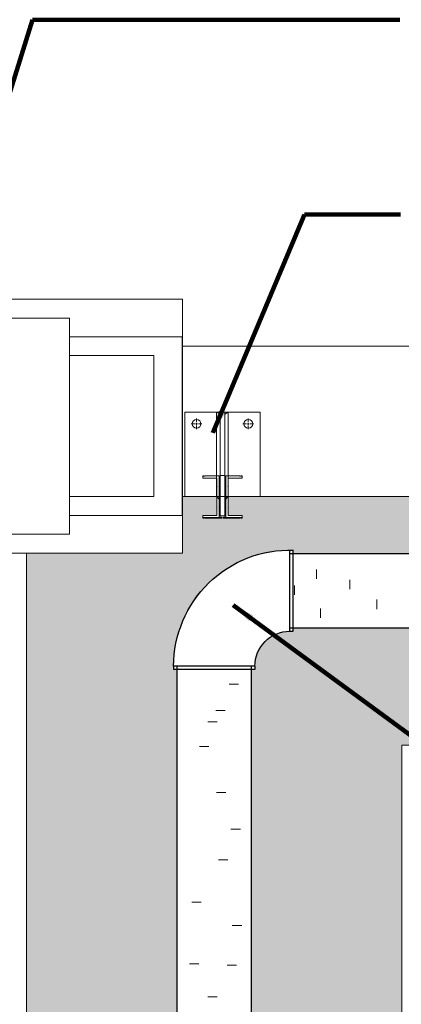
# Model space of a CAD drawing. Extents: x 8.8 to 80.2, y 3.8 to 30.6.
# Tile 3 of 11: x 50.5 to 53.9, y 10.6 to 19.3. Entities that reach past the tile are written whole.
import ezdxf

# ---------------------------------------------------------------- set-up
doc = ezdxf.new("R2010")
doc.units = 0
doc.header["$MEASUREMENT"] = 0
doc.layers.get('0').update_dxf_attribs({"lineweight": 9})
for name, color, linetype, lineweight in [('DR_P_Storm_Sewer', 151, 'Continuous', 30), ('SC_Scratch6', 7, 'Continuous', 9), ('SC_Scratch7', 252, 'Continuous', 9), ('VG_P_Text', 7, 'Continuous', 25)]:
    doc.layers.add(name, color=color, linetype=linetype, lineweight=lineweight)
doc.styles.add('FONT31', font='font31.shx')
doc.dimstyles.new('Fract  Slanted', dxfattribs={"dimtxt": 0.12, "dimasz": 0.1, "dimexe": 0.1, "dimexo": 0.03, "dimgap": 0.07, "dimtad": 1, "dimdec": 3, "dimlfac": 12, "dimzin": 3, "dimdsep": 46, "dimlunit": 4, "dimtxsty": 'FONT31', "dimblk": 'OBLIQUE', "dimcen": 0.09, "dimdle": 0.1, "dimclrd": 97, "dimclre": 97, "dimaunit": 1, "dimadec": 4, "dimazin": 3, "dimtfac": 0.75, "dimtdec": 3, "dimtofl": 0, "dimtmove": 2, "dimatfit": 3, "dimfxl": 1, "dimtzin": 3, "dimlwd": 0, "dimlwe": 0, "dimarcsym": 0})

# ---------------------------------------------------------------- blocks, each defined once
blk = doc.blocks.new('SW_CENTERMARKSYMBOL_18')
at = {"color": 0}
for p, q in [((-0.000416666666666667, 0), (-0.001200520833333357, 0)), ((0, 0), (-0.0002083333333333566, 0)), ((0, 0.000416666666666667), (0, 0.001200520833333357)), ((0, 0), (0, 0.0002083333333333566)), ((0, 0), (0, -0.0002083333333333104)), ((0, 0), (0.0002083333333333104, 0)), ((0.000416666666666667, 0), (0.001200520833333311, 0)), ((0, -0.000416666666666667), (0, -0.001200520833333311))]:
    blk.add_line(p, q, dxfattribs=at)
blk = doc.blocks.new('SW_CENTERMARKSYMBOL_19')
at = {"color": 0}
for p, q in [((-0.000416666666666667, 0), (-0.001200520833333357, 0)), ((0, 0), (-0.0002083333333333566, 0)), ((0, 0.000416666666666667), (0, 0.001200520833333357)), ((0, 0), (0, 0.0002083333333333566)), ((0, 0), (0, -0.0002083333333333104)), ((0, 0), (0.0002083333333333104, 0)), ((0.000416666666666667, 0), (0.001200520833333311, 0)), ((0, -0.000416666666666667), (0, -0.001200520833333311))]:
    blk.add_line(p, q, dxfattribs=at)
blk = doc.blocks.new('SCREENWALL POST - PLAN')
at = {"color": 7, "linetype": 'Continuous', "lineweight": 0, "ltscale": 0.8333333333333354}
for p, q in [((0, 0), (-0.06249987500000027, -6.063298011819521e-16)), ((3.031649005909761e-16, -0.05555544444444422), (0, 0)), ((-0.06249987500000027, -6.063298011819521e-16), (-0.06249987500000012, -0.0234374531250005)), ((-0.07673595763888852, -0.02951382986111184), (-0.07673595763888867, -0.02604161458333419)), ((-0.04687490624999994, -0.02604161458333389), (-0.07673595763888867, -0.02604161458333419)), ((-0.06510403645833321, -0.02604161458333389), (-0.06249987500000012, -0.0234374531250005)), ((-0.06249987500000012, -0.0234374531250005), (1.51582450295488e-16, -0.0234374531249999)), ((-0.04687490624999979, -0.02951382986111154), (-0.04687490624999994, -0.02604161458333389)), ((1.51582450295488e-16, -0.02604161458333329), (-0.04687490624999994, -0.02604161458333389)), ((1.51582450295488e-16, -0.0234374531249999), (-0.001464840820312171, -0.02604161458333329)), ((1.51582450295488e-16, -0.02604161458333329), (-0.001464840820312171, -0.02604161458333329)), ((1.51582450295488e-16, -0.02604161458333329), (1.51582450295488e-16, -0.0234374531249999)), ((4.547473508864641e-16, -0.02951382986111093), (1.51582450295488e-16, -0.02604161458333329)), ((-0.04687490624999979, -0.02951382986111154), (-0.07673595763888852, -0.02951382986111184)), ((-0.06249987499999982, -0.03211799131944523), (-0.06510403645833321, -0.02951382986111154)), ((-0.06249987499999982, -0.03211799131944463), (-0.06249987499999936, -0.05555544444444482)), ((1.51582450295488e-16, -0.03211799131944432), (-0.06249987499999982, -0.03211799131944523)), ((4.547473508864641e-16, -0.02951382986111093), (-0.04687490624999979, -0.02951382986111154)), ((-0.001464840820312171, -0.02951382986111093), (1.51582450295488e-16, -0.03211799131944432)), ((4.547473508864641e-16, -0.02951382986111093), (-0.001464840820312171, -0.02951382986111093)), ((1.51582450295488e-16, -0.03211799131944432), (4.547473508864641e-16, -0.02951382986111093)), ((-0.06249987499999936, -0.05555544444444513), (3.031649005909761e-16, -0.05555544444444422))]:
    blk.add_line(p, q, dxfattribs=at)
at = {"color": 7, "linetype": 'Continuous', "lineweight": 0, "ltscale": 0.8333333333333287}
for p, q in [((-0.07827589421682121, -0.01330617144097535), (-0.07827589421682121, -0.01398544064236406)), ((-0.07660813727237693, -0.01323782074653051), (-0.07820754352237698, -0.01323782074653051)), ((-0.07820754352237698, -0.0140537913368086), (-0.07817063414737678, -0.0140537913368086)), ((-0.07810228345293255, -0.01398544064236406), (-0.07810228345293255, -0.01372283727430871)), ((-0.07803393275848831, -0.01365448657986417), (-0.07793105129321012, -0.01365448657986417)), ((-0.07786270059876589, -0.01372283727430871), (-0.07786270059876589, -0.01504446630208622)), ((-0.0765397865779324, -0.02358611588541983), (-0.0765397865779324, -0.01330617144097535)), ((-0.04876206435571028, -0.01330726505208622), (-0.04876206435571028, -0.02358611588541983)), ((-0.0470943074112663, -0.01323782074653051), (-0.04869262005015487, -0.01323782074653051)), ((-0.04743915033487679, -0.01504446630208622), (-0.04743915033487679, -0.01372283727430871)), ((-0.04737079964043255, -0.01365448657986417), (-0.04726791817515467, -0.01365448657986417)), ((-0.04719956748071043, -0.01372283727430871), (-0.04719956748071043, -0.01398544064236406)), ((-0.0471312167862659, -0.0140537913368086), (-0.0470943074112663, -0.0140537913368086)), ((-0.04702595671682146, -0.01398544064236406), (-0.04702595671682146, -0.01330617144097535)), ((-0.07827589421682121, -0.01478186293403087), (-0.07827589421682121, -0.02734369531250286)), ((-0.07817063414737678, -0.01471351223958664), (-0.07820754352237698, -0.01471351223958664)), ((-0.07810228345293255, -0.01504446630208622), (-0.07810228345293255, -0.01478186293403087)), ((-0.07793105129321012, -0.01511281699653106), (-0.07803393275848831, -0.01511281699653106)), ((-0.04726791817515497, -0.01511281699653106), (-0.04737079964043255, -0.01511281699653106)), ((-0.04719956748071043, -0.01478186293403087), (-0.04719956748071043, -0.01504446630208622)), ((-0.0470943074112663, -0.01471351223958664), (-0.0471312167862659, -0.01471351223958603)), ((-0.04702595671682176, -0.02532222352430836), (-0.04702595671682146, -0.01478186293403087)), ((-0.07827589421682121, -0.02734369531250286), (-0.07785922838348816, -0.02734369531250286)), ((-0.07827589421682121, -0.02821174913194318), (-0.07785922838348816, -0.02821174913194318)), ((-0.07827589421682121, -0.04077358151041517), (-0.07827589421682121, -0.02821174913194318)), ((-0.07785922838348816, -0.02734369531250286), (-0.07740784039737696, -0.0253905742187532)), ((-0.07785922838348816, -0.02821174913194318), (-0.07740784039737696, -0.03016487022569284)), ((-0.07740784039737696, -0.0253905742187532), (-0.0470943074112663, -0.02539057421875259)), ((-0.07042868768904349, -0.02365446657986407), (-0.07647143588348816, -0.02365446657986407)), ((-0.07028979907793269, -0.02386279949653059), (-0.07042868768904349, -0.02365446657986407)), ((-0.07015091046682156, -0.02365446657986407), (-0.07028979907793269, -0.02386279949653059)), ((-0.0628279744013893, -0.02365446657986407), (-0.07015091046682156, -0.02365446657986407)), ((-0.0626509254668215, -0.02383151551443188), (-0.0628279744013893, -0.02365446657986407)), ((-0.06247387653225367, -0.02365446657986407), (-0.0626509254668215, -0.02383151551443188)), ((-0.05515094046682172, -0.02365446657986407), (-0.06247387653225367, -0.02365446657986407)), ((-0.05501205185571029, -0.02386279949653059), (-0.05515094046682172, -0.02365446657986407)), ((-0.05487316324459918, -0.02365446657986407), (-0.05501205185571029, -0.02386279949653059)), ((-0.04883041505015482, -0.02365446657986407), (-0.05487316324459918, -0.02365446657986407)), ((-0.07740784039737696, -0.03016487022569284), (-0.0470943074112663, -0.03016487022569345)), ((-0.0765397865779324, -0.03196932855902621), (-0.0765397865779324, -0.04224927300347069)), ((-0.07042868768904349, -0.03190097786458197), (-0.07647143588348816, -0.03190097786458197)), ((-0.07028979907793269, -0.03169264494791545), (-0.07042868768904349, -0.03190097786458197)), ((-0.07015091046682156, -0.03190097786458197), (-0.07028979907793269, -0.03169264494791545)), ((-0.0628279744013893, -0.03190097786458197), (-0.07015091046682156, -0.03190097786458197)), ((-0.0626509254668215, -0.03172392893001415), (-0.0628279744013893, -0.03190097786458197)), ((-0.06247387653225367, -0.03190097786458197), (-0.0626509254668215, -0.03172392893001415)), ((-0.05515094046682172, -0.03190097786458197), (-0.06247387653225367, -0.03190097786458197)), ((-0.05501205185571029, -0.03169264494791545), (-0.05515094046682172, -0.03190097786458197)), ((-0.05487316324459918, -0.03190097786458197), (-0.05501205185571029, -0.03169264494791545)), ((-0.04883041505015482, -0.03190097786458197), (-0.05487316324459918, -0.03190097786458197)), ((-0.04876206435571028, -0.04224817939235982), (-0.04876206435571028, -0.03196932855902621)), ((-0.04702595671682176, -0.03023322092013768), (-0.04702595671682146, -0.04077358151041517)), ((-0.07827589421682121, -0.04224927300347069), (-0.07827589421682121, -0.04157000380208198)), ((-0.07817063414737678, -0.0408419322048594), (-0.07820754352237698, -0.0408419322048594)), ((-0.07820754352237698, -0.04150165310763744), (-0.07817063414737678, -0.04150165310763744)), ((-0.07660813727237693, -0.04231762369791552), (-0.07820754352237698, -0.04231762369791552)), ((-0.07810228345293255, -0.04051097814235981), (-0.07810228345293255, -0.04077358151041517)), ((-0.07810228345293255, -0.04157000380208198), (-0.07810228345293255, -0.04183260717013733)), ((-0.07793105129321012, -0.04044262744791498), (-0.07803393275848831, -0.04044262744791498)), ((-0.07803393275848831, -0.04190095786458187), (-0.07793105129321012, -0.04190095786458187)), ((-0.07786270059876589, -0.04183260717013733), (-0.07786270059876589, -0.04051097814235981)), ((-0.0470943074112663, -0.04231762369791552), (-0.04869262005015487, -0.04231762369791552)), ((-0.04743915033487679, -0.04051097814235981), (-0.04743915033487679, -0.04183260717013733)), ((-0.04726791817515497, -0.04044262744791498), (-0.04737079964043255, -0.04044262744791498)), ((-0.04737079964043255, -0.04190095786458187), (-0.04726791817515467, -0.04190095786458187)), ((-0.04719956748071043, -0.04077358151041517), (-0.04719956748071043, -0.04051097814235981)), ((-0.04719956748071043, -0.04183260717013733), (-0.04719956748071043, -0.04157000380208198)), ((-0.0470943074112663, -0.0408419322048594), (-0.0471312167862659, -0.04084193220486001)), ((-0.0471312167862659, -0.04150165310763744), (-0.0470943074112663, -0.04150165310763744)), ((-0.04702595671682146, -0.04157000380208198), (-0.04702595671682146, -0.04224927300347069))]:
    blk.add_line(p, q, dxfattribs=at)
at = {"color": 7, "linetype": 'Continuous', "lineweight": 0}
for p, q in [((-0.07796397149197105, -0.01323782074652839), (-0.07796397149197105, -0.01330617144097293)), ((-0.07796397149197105, -0.01330617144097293), (-0.07796397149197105, -0.01398544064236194)), ((-0.07796397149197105, -0.01398544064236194), (-0.07796397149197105, -0.01405379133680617)), ((-0.07796397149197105, -0.01405379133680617), (-0.07796397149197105, -0.01471351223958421)), ((-0.07796397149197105, -0.01471351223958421), (-0.07796397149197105, -0.01478186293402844)), ((-0.07796397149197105, -0.01478186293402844), (-0.07796397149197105, -0.02734369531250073)), ((-0.07796397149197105, -0.04077358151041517), (-0.07796397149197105, -0.02821174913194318)), ((-0.07796397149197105, -0.04084193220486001), (-0.07796397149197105, -0.04077358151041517)), ((-0.07796397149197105, -0.04150165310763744), (-0.07796397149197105, -0.04084193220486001)), ((-0.07796397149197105, -0.04157000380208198), (-0.07796397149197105, -0.04150165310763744)), ((-0.07796397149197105, -0.04224927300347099), (-0.07796397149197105, -0.04157000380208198)), ((-0.07796397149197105, -0.04231762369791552), (-0.07796397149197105, -0.04224927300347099))]:
    blk.add_line(p, q, dxfattribs=at)
at = {"color": 7, "linetype": 'Continuous', "lineweight": 0, "ltscale": 0.8333333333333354}
for centre in [(-0.008680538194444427, -0.008680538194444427), (-0.008680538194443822, -0.04687490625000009)]:
    blk.add_circle(centre, 0.003255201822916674, dxfattribs=at)
at = {"color": 7, "linetype": 'Continuous', "lineweight": 0, "ltscale": 0.8333333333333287}
for centre, radius, start, end in [((-0.07820754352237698, -0.01330617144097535), 6.835069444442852e-05, 90.00000000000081, 180), ((-0.07820754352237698, -0.01398544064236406), 6.835069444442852e-05, 180.0000000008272, 270), ((-0.07817063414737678, -0.01398544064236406), 6.835069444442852e-05, 270, 359.9999999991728), ((-0.07803393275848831, -0.01372283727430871), 6.835069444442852e-05, 90.00000000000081, 180), ((-0.07793105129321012, -0.01372283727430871), 6.835069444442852e-05, 359.9999999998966, 90.00000000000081), ((-0.07660813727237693, -0.01330617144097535), 6.835069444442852e-05, 0, 90.00000000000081), ((-0.04869262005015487, -0.01330726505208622), 6.944430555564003e-05, 90.00000000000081, 180.0000000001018), ((-0.04737079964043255, -0.01372283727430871), 6.835069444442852e-05, 90.00000000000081, 180.0000000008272), ((-0.04726791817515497, -0.01372283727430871), 6.835069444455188e-05, 0, 89.99999999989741), ((-0.0471312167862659, -0.01398544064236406), 6.835069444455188e-05, 180, 270), ((-0.0470943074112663, -0.01330617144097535), 6.835069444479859e-05, 3.110328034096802e-10, 90.00000000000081), ((-0.0470943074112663, -0.01398544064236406), 6.835069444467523e-05, 270, 0), ((-0.07820754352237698, -0.01478186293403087), 6.835069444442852e-05, 90.00000000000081, 180.0000000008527), ((-0.07817063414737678, -0.01478186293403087), 6.835069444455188e-05, 8.535082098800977e-10, 90.00000000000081), ((-0.07803393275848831, -0.01504446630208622), 6.835069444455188e-05, 180, 270), ((-0.07793105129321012, -0.01504446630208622), 6.835069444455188e-05, 270, 359.9999999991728), ((-0.04737079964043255, -0.01504446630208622), 6.835069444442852e-05, 180, 270), ((-0.04726791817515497, -0.01504446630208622), 6.835069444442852e-05, 270, 0), ((-0.04713121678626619, -0.01478186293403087), 6.835069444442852e-05, 89.99999999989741, 180), ((-0.0470943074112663, -0.01478186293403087), 6.835069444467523e-05, 359.9999999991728, 90.00000000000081), ((-0.07647143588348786, -0.02358611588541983), 6.835069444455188e-05, 180.0000000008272, 269.9999999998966), ((-0.04883041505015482, -0.02358611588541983), 6.835069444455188e-05, 270, 359.9999999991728), ((-0.0470943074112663, -0.02532222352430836), 6.835069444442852e-05, 270, 359.9999999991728)]:
    blk.add_arc(centre, radius, start, end, dxfattribs=at)
at = {"color": 7, "linetype": 'Continuous', "lineweight": 0, "ltscale": 0.8333333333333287, "extrusion": (0, 0, -1)}
for centre, radius, start, end in [((0.07647143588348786, -0.03196932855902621), 6.835069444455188e-05, 8.272495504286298e-10, 89.9999999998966), ((0.04883041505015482, -0.03196932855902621), 6.835069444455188e-05, 90, 179.9999999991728), ((0.0470943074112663, -0.03023322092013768), 6.835069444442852e-05, 90, 179.9999999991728), ((0.07820754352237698, -0.04077358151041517), 6.835069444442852e-05, 270.0000000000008, 8.526939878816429e-10), ((0.07820754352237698, -0.04157000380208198), 6.835069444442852e-05, 8.272495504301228e-10, 90), ((0.07820754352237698, -0.04224927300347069), 6.835069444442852e-05, 270.0000000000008, 0), ((0.07817063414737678, -0.04077358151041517), 6.835069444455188e-05, 180.0000000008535, 270.0000000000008), ((0.07817063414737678, -0.04157000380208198), 6.835069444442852e-05, 90, 179.9999999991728), ((0.07803393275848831, -0.04051097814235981), 6.835069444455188e-05, 0, 90), ((0.07803393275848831, -0.04183260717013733), 6.835069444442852e-05, 270.0000000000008, 0), ((0.07793105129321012, -0.04051097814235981), 6.835069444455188e-05, 90, 179.9999999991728), ((0.07793105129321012, -0.04183260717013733), 6.835069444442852e-05, 179.9999999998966, 270.0000000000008), ((0.07660813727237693, -0.04224927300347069), 6.835069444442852e-05, 180, 270.0000000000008), ((0.04869262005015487, -0.04224817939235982), 6.944430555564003e-05, 270.0000000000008, 1.017777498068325e-10), ((0.04737079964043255, -0.04051097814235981), 6.835069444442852e-05, 0, 90), ((0.04737079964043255, -0.04183260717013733), 6.835069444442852e-05, 270.0000000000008, 8.272495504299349e-10), ((0.04726791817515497, -0.04051097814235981), 6.835069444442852e-05, 90, 180), ((0.04726791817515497, -0.04183260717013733), 6.835069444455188e-05, 180, 269.9999999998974), ((0.04713121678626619, -0.04077358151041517), 6.835069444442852e-05, 269.9999999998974, 0), ((0.0471312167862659, -0.04157000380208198), 6.835069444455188e-05, 0, 90), ((0.0470943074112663, -0.04077358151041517), 6.835069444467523e-05, 179.9999999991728, 270.0000000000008), ((0.0470943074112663, -0.04157000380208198), 6.835069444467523e-05, 90, 180), ((0.0470943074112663, -0.04224927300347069), 6.835069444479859e-05, 180.000000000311, 270.0000000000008)]:
    blk.add_arc(centre, radius, start, end, dxfattribs=at)
at = {"xscale": 3.280833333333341, "yscale": 3.280833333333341, "zscale": 3.280833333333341, "rotation": 270.0000000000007}
for name, p in [('SW_CENTERMARKSYMBOL_19', (-0.008680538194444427, -0.008680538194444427)), ('SW_CENTERMARKSYMBOL_18', (-0.008680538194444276, -0.04687490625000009))]:
    blk.add_blockref(name, p, dxfattribs=at)
blk = doc.blocks.new('_Oblique')
at = {"color": 0, "linetype": 'ByBlock', "lineweight": -2}
blk.add_line((-0.5, -0.5), (0.5, 0.5), dxfattribs=at)

msp = doc.modelspace()

# ---------------------------------------------------------------- hatches: boundary and pattern name
at = {"layer": 'SC_Scratch7'}
h = msp.add_hatch(dxfattribs=at)
h.set_pattern_fill('GRAVEL', color=256, style=0, pattern_type=2)
h.set_pattern_definition([(228.012788, (51.59449726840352, 10.39949850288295), (-4.000000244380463, -4.500000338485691), [0.067268, -6.659544]), (184.969741, (51.54949726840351, 10.34949850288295), (5.999999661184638, 0.5000000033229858), [0.115434, -11.42796199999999]), (132.510447, (51.43449726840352, 10.33949850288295), (5.000000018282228, -5.500000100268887), [0.08139399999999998, -8.058015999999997]), (267.273689, (51.23949726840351, 10.21449850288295), (0.5000000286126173, 10.00000004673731), [0.105119, -10.40677899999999]), (292.833654, (51.23449726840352, 10.10949850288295), (-2.500000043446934, 6.000000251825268), [0.103078, -10.204687]), (357.2736889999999, (51.27449726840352, 10.01449850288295), (-10.00000004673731, 0.5000000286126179), [0.105119, -10.40677899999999]), (37.69424000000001, (51.37949726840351, 10.00949850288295), (-6.500000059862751, -4.999999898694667), [0.1390149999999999, -13.762424]), (72.255328, (51.48949726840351, 10.09449850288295), (3.500000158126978, 11.00000030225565), [0.131244, -12.993161]), (121.429566, (51.52949726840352, 10.21949850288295), (-4.000000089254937, 6.499999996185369), [0.105475, -10.442037]), (175.236358, (51.47449726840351, 10.30949850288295), (5.499999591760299, -0.4999999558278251), [0.120416, -5.900380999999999]), (222.397438, (51.35449726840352, 10.31949850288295), (-5.999999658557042, -5.499999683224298), [0.1557239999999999, -15.416688]), (138.814075, (51.73449726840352, 10.20949850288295), (-3.499999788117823, 2.999999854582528), [0.053151, -5.261922]), (171.469234, (51.69449726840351, 10.24449850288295), (6.500000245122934, -1.000000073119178), [0.101119, -10.010756]), (225, (51.59449726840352, 10.25949850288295), (-8.326672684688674e-17, -0.4999994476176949), [0.07071000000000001, -0.636396]), (203.198591, (51.55949726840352, 10.31949850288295), (2.500000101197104, 1.000000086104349), [0.038079, -3.769808]), (291.801409, (51.52449726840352, 10.30449850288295), (-0.4999998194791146, 1.499999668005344), [0.053851, -2.638731]), (30.963757, (51.54449726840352, 10.25449850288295), (1.499999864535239, 0.9999999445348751), [0.087465, -2.828011]), (161.565051, (51.61949726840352, 10.29949850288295), (0.9999997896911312, -0.5000000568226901), [0.06324500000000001, -1.517893]), (16.38954, (51.23449726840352, 10.30449850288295), (5.000000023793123, 1.499999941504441), [0.08859999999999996, -8.771422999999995]), (70.34617600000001, (51.31949726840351, 10.32949850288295), (-1.999999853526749, -5.499999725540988), [0.07433, -7.358703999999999]), (293.198591, (51.61949726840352, 10.39949850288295), (-1.000000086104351, 2.500000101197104), [0.076158, -3.731729]), (343.6104599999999, (51.64949726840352, 10.32949850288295), (-5.000000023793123, 1.499999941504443), [0.0886, -8.771423]), (339.4439549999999, (51.23449726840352, 9.994498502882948), (-2.499999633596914, 0.9999998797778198), [0.08544, -4.186562]), (294.775141, (51.31449726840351, 9.964498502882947), (-2.500000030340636, 5.499999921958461), [0.071589, -7.087322]), (66.80140899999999, (51.62449726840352, 9.899498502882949), (1.00000008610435, 2.500000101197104), [0.076158, -3.731729]), (17.354025, (51.65449726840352, 9.96949850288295), (-6.500000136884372, -2.000000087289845), [0.08381599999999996, -8.297711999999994]), (69.44395500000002, (51.37949726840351, 9.899498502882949), (-0.9999998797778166, -2.499999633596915), [0.04272, -4.229282]), (101.309932, (51.59449726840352, 9.899498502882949), (-0.4999999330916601, 1.999999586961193), [0.025495, -2.524015]), (165.963757, (51.58949726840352, 9.924498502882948), (1.500000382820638, -0.5000002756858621), [0.103078, -1.958475]), (186.009006, (51.48949726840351, 9.949498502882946), (5.000000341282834, 0.5000000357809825), [0.09552499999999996, -9.456961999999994]), (303.690068, (51.54449726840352, 10.20949850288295), (-0.4999998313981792, 0.999999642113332), [0.072111, -1.730665]), (353.157227, (51.58449726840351, 10.14949850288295), (8.499999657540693, -0.999999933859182), [0.125897, -12.463781]), (60.945396, (51.70949726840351, 10.13449850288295), (-1.999999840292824, -3.499999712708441), [0.051478, -5.096337]), (90, (51.73449726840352, 10.17949850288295), (-0.4999999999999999, 0.5), [0.03, -0.47]), (120.256437, (51.47949726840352, 9.964498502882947), (1.999999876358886, -3.499999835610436), [0.069462, -6.876760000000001]), (48.012788, (51.44449726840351, 10.02449850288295), (4.000000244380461, 4.500000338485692), [0.134536, -6.592275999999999]), (0, (51.53449726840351, 10.12449850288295), (0.5, 0.5), [0.13, -0.37]), (325.304846, (51.66449726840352, 10.12449850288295), (5.000000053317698, -3.500000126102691), [0.07905699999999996, -7.826636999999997]), (254.054604, (51.72949726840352, 10.07949850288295), (-0.4999998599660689, -1.999999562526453), [0.072801, -3.567254]), (207.645975, (51.70949726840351, 10.00949850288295), (-9.50000043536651, -5.000000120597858), [0.118533, -11.734737]), (175.426079, (51.60449726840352, 9.954498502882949), (-6.500000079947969, 0.4999999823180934), [0.1254, -12.414537])])
edge = h.paths.add_edge_path()
edge.add_arc((52.92261096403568, 13.61788197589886), 1.030043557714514, 88.33095449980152, 179.9999999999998, ccw=False)
edge.add_line((52.9526122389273, 14.64748852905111), (52.95261147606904, 14.6474623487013))
edge.add_line((52.95261147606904, 14.6474623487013), (52.95261149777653, 14.61792428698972))
edge.add_line((52.95261149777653, 14.61792428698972), (59.71699292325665, 14.61792925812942))
edge.add_line((59.71699292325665, 14.61792925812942), (59.71699292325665, 15.12128387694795))
edge.add_line((59.71699292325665, 15.12128387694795), (56.66386617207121, 15.12128163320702))
edge.add_line((56.66386617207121, 15.12128163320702), (56.66386617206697, 15.12080978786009))
edge.add_line((56.66386617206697, 15.12080978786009), (56.38260484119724, 15.12080979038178))
edge.add_line((56.38260484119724, 15.12080979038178), (56.37933402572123, 15.11753897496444))
edge.add_line((56.37933402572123, 15.11753897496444), (56.38000056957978, 15.11687243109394))
edge.add_line((56.38000056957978, 15.11687243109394), (56.38000056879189, 15.02899348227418))
edge.add_line((56.38000056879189, 15.02899348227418), (56.3775004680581, 15.02732674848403))
edge.add_line((56.3775004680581, 15.02732674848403), (56.380000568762, 15.02566001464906))
edge.add_line((56.380000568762, 15.02566001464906), (56.38000056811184, 14.95314396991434))
edge.add_line((56.38000056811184, 14.95314396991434), (56.38082081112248, 14.952323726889))
edge.add_line((56.38082081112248, 14.952323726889), (56.5041853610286, 14.95232372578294))
edge.add_arc((56.50418536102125, 14.95150348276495), 0.0008202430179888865, -5.135772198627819e-07, 89.99999948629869, ccw=False)
edge.add_line((56.50500560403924, 14.9515034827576), (56.50500560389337, 14.93523278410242))
edge.add_line((56.50500560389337, 14.93523278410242), (56.50500560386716, 14.93230979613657))
edge.add_arc((56.50418536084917, 14.93230979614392), 0.0008202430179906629, 269.9999994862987, 359.99999948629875, ccw=False)
edge.add_line((56.50418536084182, 14.93148955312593), (56.49603378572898, 14.93148955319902))
edge.add_arc((56.49603378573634, 14.93230979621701), 0.0008202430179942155, 179.9999994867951, 269.99999948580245, ccw=False)
edge.add_line((56.49521354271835, 14.93230979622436), (56.49521354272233, 14.93275272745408))
edge.add_arc((56.49603378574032, 14.93275272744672), 0.0008202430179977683, 89.99999948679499, 179.9999994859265, ccw=False)
edge.add_line((56.49603378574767, 14.93357297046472), (56.49918515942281, 14.93357297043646))
edge.add_arc((56.49918515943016, 14.93439321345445), 0.0008202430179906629, 269.9999994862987, 359.9999994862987)
edge.add_line((56.50000540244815, 14.9343932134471), (56.50000540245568, 14.93523278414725))
edge.add_line((56.50000540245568, 14.93523278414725), (56.49603378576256, 14.93523278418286))
edge.add_line((56.49603378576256, 14.93523278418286), (56.4872965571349, 14.93523278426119))
edge.add_line((56.4872965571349, 14.93523278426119), (56.48250469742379, 14.93523278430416))
edge.add_line((56.48250469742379, 14.93523278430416), (56.48250469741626, 14.934393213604))
edge.add_line((56.48250469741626, 14.934393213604), (56.4833249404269, 14.93357297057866))
edge.add_line((56.4833249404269, 14.93357297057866), (56.48647631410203, 14.93357297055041))
edge.add_arc((56.48647631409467, 14.93275272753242), 0.0008202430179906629, -5.139493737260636e-07, 89.99999948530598, ccw=False)
edge.add_line((56.48729655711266, 14.93275272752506), (56.48729655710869, 14.93230979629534))
edge.add_arc((56.4864763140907, 14.93230979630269), 0.0008202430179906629, 269.99999948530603, 359.9999994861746, ccw=False)
edge.add_line((56.48647631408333, 14.9314895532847), (56.33572795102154, 14.93148955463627))
edge.add_line((56.33572795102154, 14.93148955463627), (56.33572795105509, 14.93523278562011))
edge.add_line((56.33572795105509, 14.93523278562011), (56.33572795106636, 14.93648975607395))
edge.add_line((56.33572795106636, 14.93648975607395), (56.35916639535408, 14.94190664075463))
edge.add_line((56.35916639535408, 14.94190664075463), (56.35916639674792, 15.09737134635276))
edge.add_line((56.35916639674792, 15.09737134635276), (56.35135358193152, 15.08955853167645))
edge.add_line((56.35135358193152, 15.08955853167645), (56.35135358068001, 14.94996957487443))
edge.add_line((56.35135358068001, 14.94996957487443), (56.30968523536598, 14.94996957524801))
edge.add_line((56.30968523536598, 14.94996957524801), (56.30968523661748, 15.08955853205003))
edge.add_line((56.30968523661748, 15.08955853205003), (56.30187242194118, 15.09737134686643))
edge.add_line((56.30187242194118, 15.09737134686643), (56.30187242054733, 14.94190664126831))
edge.add_line((56.30187242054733, 14.94190664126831), (56.3253108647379, 14.93648975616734))
edge.add_line((56.3253108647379, 14.93648975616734), (56.32531086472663, 14.93523278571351))
edge.add_line((56.32531086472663, 14.93523278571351), (56.32531086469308, 14.93148955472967))
edge.add_line((56.32531086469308, 14.93148955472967), (56.17456250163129, 14.93148955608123))
edge.add_arc((56.17456250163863, 14.93230979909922), 0.0008202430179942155, 179.9999994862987, 269.99999948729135, ccw=False)
edge.add_line((56.17374225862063, 14.93230979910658), (56.1737422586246, 14.93275273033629))
edge.add_arc((56.17456250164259, 14.93275273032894), 0.0008202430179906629, 89.99999948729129, 179.999999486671, ccw=False)
edge.add_line((56.17456250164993, 14.93357297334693), (56.17771387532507, 14.93357297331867))
edge.add_arc((56.17771387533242, 14.93439321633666), 0.0008202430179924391, 269.9999994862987, 359.9999994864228)
edge.add_line((56.17853411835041, 14.93439321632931), (56.17853411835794, 14.93523278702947))
edge.add_line((56.17853411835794, 14.93523278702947), (56.17374225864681, 14.93523278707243))
edge.add_line((56.17374225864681, 14.93523278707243), (56.16500503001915, 14.93523278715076))
edge.add_line((56.16500503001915, 14.93523278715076), (56.16103341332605, 14.93523278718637))
edge.add_line((56.16103341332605, 14.93523278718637), (56.16103341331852, 14.93439321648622))
edge.add_line((56.16103341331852, 14.93439321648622), (56.16185365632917, 14.93357297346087))
edge.add_line((56.16185365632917, 14.93357297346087), (56.16500503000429, 14.93357297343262))
edge.add_arc((56.16500502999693, 14.93275273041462), 0.000820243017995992, -5.133289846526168e-07, 89.99999948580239, ccw=False)
edge.add_line((56.16582527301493, 14.93275273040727), (56.16582527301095, 14.93230979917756))
edge.add_arc((56.16500502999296, 14.93230979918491), 0.0008202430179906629, 269.99999948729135, 359.9999994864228, ccw=False)
edge.add_line((56.16500502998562, 14.93148955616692), (56.1568534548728, 14.93148955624))
edge.add_arc((56.15685345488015, 14.932309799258), 0.0008202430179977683, 179.9999994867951, 269.99999948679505, ccw=False)
edge.add_line((56.15603321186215, 14.93230979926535), (56.15603321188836, 14.9352327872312))
edge.add_line((56.15603321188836, 14.9352327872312), (56.15603321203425, 14.95150348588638))
edge.add_arc((56.15685345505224, 14.95150348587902), 0.0008202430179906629, 89.99999948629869, 179.9999994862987, ccw=False)
edge.add_line((56.15685345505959, 14.95232372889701), (56.28021800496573, 14.95232372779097))
edge.add_arc((56.28021800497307, 14.95314397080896), 0.0008202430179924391, 269.9999994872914, 359.9999994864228)
edge.add_line((56.28103824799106, 14.95314397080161), (56.28103824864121, 15.02566001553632))
edge.add_line((56.28103824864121, 15.02566001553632), (56.28353834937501, 15.02732674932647))
edge.add_line((56.28353834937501, 15.02732674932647), (56.28103824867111, 15.02899348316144))
edge.add_line((56.28103824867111, 15.02899348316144), (56.281038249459, 15.11687243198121))
edge.add_line((56.281038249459, 15.11687243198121), (56.2817047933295, 15.11753897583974))
edge.add_line((56.2817047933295, 15.11753897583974), (56.27843397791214, 15.12080979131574))
edge.add_line((56.27843397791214, 15.12080979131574), (55.9971726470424, 15.12080979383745))
edge.add_line((55.9971726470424, 15.12080979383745), (55.99717264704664, 15.12128114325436))
edge.add_line((55.99717264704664, 15.12128114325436), (52.6585504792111, 15.12127868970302))
edge.add_line((52.6585504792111, 15.12127868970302), (52.37728914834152, 15.12127848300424))
edge.add_line((52.37728914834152, 15.12127848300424), (52.37725985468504, 15.12127848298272))
edge.add_line((52.37725985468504, 15.12127848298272), (52.37401833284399, 15.1180369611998))
edge.add_line((52.37401833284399, 15.1180369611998), (52.37468487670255, 15.1173704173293))
edge.add_line((52.37468487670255, 15.1173704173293), (52.37468487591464, 15.02949146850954))
edge.add_line((52.37468487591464, 15.02949146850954), (52.37218477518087, 15.02782473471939))
edge.add_line((52.37218477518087, 15.02782473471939), (52.37468487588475, 15.02615800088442))
edge.add_line((52.37468487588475, 15.02615800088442), (52.37468487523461, 14.95364195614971))
edge.add_line((52.37468487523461, 14.95364195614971), (52.37550511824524, 14.95282171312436))
edge.add_line((52.37550511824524, 14.95282171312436), (52.49886966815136, 14.95282171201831))
edge.add_arc((52.49886966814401, 14.95200146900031), 0.0008202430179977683, -5.132050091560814e-07, 89.99999948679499, ccw=False)
edge.add_line((52.49968991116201, 14.95200146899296), (52.49968991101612, 14.93573077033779))
edge.add_line((52.49968991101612, 14.93573077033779), (52.49968991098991, 14.93280778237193))
edge.add_arc((52.49886966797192, 14.93280778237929), 0.0008202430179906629, 269.9999994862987, 359.99999948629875, ccw=False)
edge.add_line((52.49886966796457, 14.9319875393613), (52.49071809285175, 14.93198753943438))
edge.add_arc((52.49071809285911, 14.93280778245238), 0.000820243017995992, 179.999999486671, 269.99999948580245, ccw=False)
edge.add_line((52.48989784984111, 14.93280778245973), (52.48989784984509, 14.93325071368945))
edge.add_arc((52.49071809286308, 14.93325071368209), 0.0008202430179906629, 89.99999948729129, 179.9999994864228, ccw=False)
edge.add_line((52.49071809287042, 14.93407095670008), (52.49386946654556, 14.93407095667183))
edge.add_arc((52.49386946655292, 14.93489119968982), 0.0008202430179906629, 269.9999994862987, 359.9999994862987)
edge.add_line((52.49468970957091, 14.93489119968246), (52.49468970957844, 14.93573077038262))
edge.add_line((52.49468970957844, 14.93573077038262), (52.49071809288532, 14.93573077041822))
edge.add_line((52.49071809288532, 14.93573077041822), (52.48198086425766, 14.93573077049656))
edge.add_line((52.48198086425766, 14.93573077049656), (52.47718900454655, 14.93573077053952))
edge.add_line((52.47718900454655, 14.93573077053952), (52.47718900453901, 14.93489119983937))
edge.add_line((52.47718900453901, 14.93489119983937), (52.47800924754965, 14.93407095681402))
edge.add_line((52.47800924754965, 14.93407095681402), (52.48116062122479, 14.93407095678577))
edge.add_arc((52.48116062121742, 14.93325071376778), 0.0008202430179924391, -5.140735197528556e-07, 89.99999948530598, ccw=False)
edge.add_line((52.48198086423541, 14.93325071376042), (52.48198086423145, 14.93280778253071))
edge.add_arc((52.48116062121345, 14.93280778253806), 0.0008202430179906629, 269.99999948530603, 359.9999994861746, ccw=False)
edge.add_line((52.48116062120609, 14.93198753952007), (52.33041225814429, 14.93198754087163))
edge.add_line((52.33041225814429, 14.93198754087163), (52.33041225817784, 14.93573077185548))
edge.add_line((52.33041225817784, 14.93573077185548), (52.33041225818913, 14.93698774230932))
edge.add_line((52.33041225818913, 14.93698774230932), (52.35385070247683, 14.94240462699))
edge.add_line((52.35385070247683, 14.94240462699), (52.35385070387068, 15.09786933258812))
edge.add_line((52.35385070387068, 15.09786933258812), (52.34603788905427, 15.09005651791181))
edge.add_line((52.34603788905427, 15.09005651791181), (52.34603788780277, 14.95046756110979))
edge.add_line((52.34603788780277, 14.95046756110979), (52.30436954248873, 14.95046756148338))
edge.add_line((52.30436954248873, 14.95046756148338), (52.30436954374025, 15.09005651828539))
edge.add_line((52.30436954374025, 15.09005651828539), (52.29655672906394, 15.09786933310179))
edge.add_line((52.29655672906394, 15.09786933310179), (52.29655672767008, 14.94240462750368))
edge.add_line((52.29655672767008, 14.94240462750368), (52.31999517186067, 14.93698774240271))
edge.add_line((52.31999517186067, 14.93698774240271), (52.3199951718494, 14.93573077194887))
edge.add_line((52.3199951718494, 14.93573077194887), (52.31999517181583, 14.93198754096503))
edge.add_line((52.31999517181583, 14.93198754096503), (52.16924680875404, 14.93198754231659))
edge.add_arc((52.16924680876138, 14.93280778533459), 0.0008202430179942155, 179.9999994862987, 269.99999948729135, ccw=False)
edge.add_line((52.16842656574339, 14.93280778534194), (52.16842656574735, 14.93325071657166))
edge.add_arc((52.16924680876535, 14.9332507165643), 0.0008202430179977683, 89.99999948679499, 179.9999994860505, ccw=False)
edge.add_line((52.1692468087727, 14.9340709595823), (52.17239818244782, 14.93407095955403))
edge.add_arc((52.17239818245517, 14.93489120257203), 0.0008202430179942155, 269.999999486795, 359.9999994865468)
edge.add_line((52.17321842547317, 14.93489120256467), (52.1732184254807, 14.93573077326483))
edge.add_line((52.1732184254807, 14.93573077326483), (52.16842656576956, 14.93573077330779))
edge.add_line((52.16842656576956, 14.93573077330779), (52.1596893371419, 14.93573077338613))
edge.add_line((52.1596893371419, 14.93573077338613), (52.15571772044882, 14.93573077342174))
edge.add_line((52.15571772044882, 14.93573077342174), (52.15571772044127, 14.93489120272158))
edge.add_line((52.15571772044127, 14.93489120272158), (52.15653796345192, 14.93407095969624))
edge.add_line((52.15653796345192, 14.93407095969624), (52.15968933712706, 14.93407095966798))
edge.add_arc((52.15968933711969, 14.93325071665), 0.0008202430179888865, -5.138253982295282e-07, 89.99999948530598, ccw=False)
edge.add_line((52.16050958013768, 14.93325071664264), (52.16050958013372, 14.93280778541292))
edge.add_arc((52.15968933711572, 14.93280778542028), 0.0008202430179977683, 269.99999948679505, 359.9999994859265, ccw=False)
edge.add_line((52.15968933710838, 14.93198754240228), (52.15153776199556, 14.93198754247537))
edge.add_arc((52.15153776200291, 14.93280778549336), 0.0008202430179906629, 179.9999994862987, 269.9999994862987, ccw=False)
edge.add_line((52.15071751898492, 14.93280778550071), (52.15071751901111, 14.93573077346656))
edge.add_line((52.15071751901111, 14.93573077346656), (52.150717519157, 14.95200147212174))
edge.add_arc((52.15153776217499, 14.95200147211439), 0.0008202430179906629, 89.99999948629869, 179.9999994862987, ccw=False)
edge.add_line((52.15153776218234, 14.95282171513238), (52.27490231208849, 14.95282171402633))
edge.add_arc((52.27490231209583, 14.95364195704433), 0.0008202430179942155, 269.9999994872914, 359.9999994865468)
edge.add_line((52.27572255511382, 14.95364195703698), (52.27572255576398, 15.02615800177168))
edge.add_line((52.27572255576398, 15.02615800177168), (52.27822265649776, 15.02782473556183))
edge.add_line((52.27822265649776, 15.02782473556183), (52.27572255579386, 15.02949146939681))
edge.add_line((52.27572255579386, 15.02949146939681), (52.27572255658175, 15.11737041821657))
edge.add_line((52.27572255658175, 15.11737041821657), (52.27638910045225, 15.11803696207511))
edge.add_line((52.27638910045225, 15.11803696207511), (52.27314765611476, 15.12127840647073))
edge.add_line((52.27314765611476, 15.12127840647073), (52.27311828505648, 15.12127840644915))
edge.add_line((52.27311828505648, 15.12127840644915), (51.9918569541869, 15.12127819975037))
edge.add_line((51.9918569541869, 15.12127819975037), (51.96991091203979, 15.12127818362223))
edge.add_line((51.96991091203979, 15.12127818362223), (51.96991091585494, 14.62120049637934))
edge.add_line((51.96991091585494, 14.62120049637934), (50.58917895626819, 14.62120048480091))
edge.add_line((50.58917895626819, 14.62120048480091), (50.58917895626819, 9.204319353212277))
edge.add_line((50.58917895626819, 9.204319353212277), (51.89256740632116, 9.204319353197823))
edge.add_line((51.89256740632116, 9.204319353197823), (51.89256740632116, 9.419146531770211))
edge.add_line((51.89256740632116, 9.419146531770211), (51.92256867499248, 9.419146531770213))
edge.add_line((51.92256867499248, 9.419146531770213), (51.92256867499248, 13.58788070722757))
edge.add_line((51.92256867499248, 13.58788070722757), (51.89256740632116, 13.58788070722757))
edge.add_line((51.89256740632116, 13.58788070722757), (51.89256740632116, 13.61788197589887))
h = msp.add_hatch(dxfattribs=at)
h.set_pattern_fill('GRAVEL', color=256, style=0, pattern_type=2)
h.set_pattern_definition([(228.012788, (51.68692258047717, 7.563482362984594), (-4.000000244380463, -4.500000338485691), [0.067268, -6.659544]), (184.969741, (51.64192258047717, 7.513482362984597), (5.999999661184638, 0.5000000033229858), [0.115434, -11.42796199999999]), (132.510447, (51.52692258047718, 7.503482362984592), (5.000000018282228, -5.500000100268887), [0.08139399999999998, -8.058015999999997]), (267.273689, (51.33192258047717, 7.378482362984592), (0.5000000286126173, 10.00000004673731), [0.105119, -10.40677899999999]), (292.833654, (51.32692258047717, 7.273482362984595), (-2.500000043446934, 6.000000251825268), [0.103078, -10.204687]), (357.2736889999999, (51.36692258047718, 7.178482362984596), (-10.00000004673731, 0.5000000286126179), [0.105119, -10.40677899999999]), (37.69424000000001, (51.47192258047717, 7.173482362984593), (-6.500000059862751, -4.999999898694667), [0.1390149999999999, -13.762424]), (72.255328, (51.58192258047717, 7.258482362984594), (3.500000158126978, 11.00000030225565), [0.131244, -12.993161]), (121.429566, (51.62192258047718, 7.383482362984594), (-4.000000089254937, 6.499999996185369), [0.105475, -10.442037]), (175.236358, (51.56692258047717, 7.473482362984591), (5.499999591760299, -0.4999999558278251), [0.120416, -5.900380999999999]), (222.397438, (51.44692258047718, 7.483482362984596), (-5.999999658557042, -5.499999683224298), [0.1557239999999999, -15.416688]), (138.814075, (51.82692258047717, 7.373482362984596), (-3.499999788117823, 2.999999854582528), [0.053151, -5.261922]), (171.469234, (51.78692258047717, 7.408482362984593), (6.500000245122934, -1.000000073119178), [0.101119, -10.010756]), (225, (51.68692258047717, 7.423482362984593), (-8.326672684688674e-17, -0.4999994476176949), [0.07071000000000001, -0.636396]), (203.198591, (51.65192258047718, 7.483482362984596), (2.500000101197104, 1.000000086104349), [0.038079, -3.769808]), (291.801409, (51.61692258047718, 7.468482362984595), (-0.4999998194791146, 1.499999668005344), [0.053851, -2.638731]), (30.963757, (51.63692258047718, 7.418482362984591), (1.499999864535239, 0.9999999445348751), [0.087465, -2.828011]), (161.565051, (51.71192258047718, 7.463482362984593), (0.9999997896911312, -0.5000000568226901), [0.06324500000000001, -1.517893]), (16.38954, (51.32692258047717, 7.468482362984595), (5.000000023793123, 1.499999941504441), [0.08859999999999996, -8.771422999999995]), (70.34617600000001, (51.41192258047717, 7.493482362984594), (-1.999999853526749, -5.499999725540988), [0.07433, -7.358703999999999]), (293.198591, (51.71192258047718, 7.563482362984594), (-1.000000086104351, 2.500000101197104), [0.076158, -3.731729]), (343.6104599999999, (51.74192258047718, 7.493482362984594), (-5.000000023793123, 1.499999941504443), [0.0886, -8.771423]), (339.4439549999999, (51.32692258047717, 7.158482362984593), (-2.499999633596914, 0.9999998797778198), [0.08544, -4.186562]), (294.775141, (51.40692258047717, 7.128482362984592), (-2.500000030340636, 5.499999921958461), [0.071589, -7.087322]), (66.80140899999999, (51.71692258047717, 7.063482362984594), (1.00000008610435, 2.500000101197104), [0.076158, -3.731729]), (17.354025, (51.74692258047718, 7.133482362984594), (-6.500000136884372, -2.000000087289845), [0.08381599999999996, -8.297711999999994]), (69.44395500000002, (51.47192258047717, 7.063482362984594), (-0.9999998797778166, -2.499999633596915), [0.04272, -4.229282]), (101.309932, (51.68692258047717, 7.063482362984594), (-0.4999999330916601, 1.999999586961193), [0.025495, -2.524015]), (165.963757, (51.68192258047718, 7.088482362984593), (1.500000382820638, -0.5000002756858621), [0.103078, -1.958475]), (186.009006, (51.58192258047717, 7.113482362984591), (5.000000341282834, 0.5000000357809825), [0.09552499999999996, -9.456961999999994]), (303.690068, (51.63692258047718, 7.373482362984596), (-0.4999998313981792, 0.999999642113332), [0.072111, -1.730665]), (353.157227, (51.67692258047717, 7.313482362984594), (8.499999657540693, -0.999999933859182), [0.125897, -12.463781]), (60.945396, (51.80192258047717, 7.298482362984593), (-1.999999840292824, -3.499999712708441), [0.051478, -5.096337]), (90, (51.82692258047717, 7.343482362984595), (-0.4999999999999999, 0.5), [0.03, -0.47]), (120.256437, (51.57192258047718, 7.128482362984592), (1.999999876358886, -3.499999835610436), [0.069462, -6.876760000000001]), (48.012788, (51.53692258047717, 7.188482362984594), (4.000000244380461, 4.500000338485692), [0.134536, -6.592275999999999]), (0, (51.62692258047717, 7.288482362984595), (0.5, 0.5), [0.13, -0.37]), (325.304846, (51.75692258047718, 7.288482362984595), (5.000000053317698, -3.500000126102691), [0.07905699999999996, -7.826636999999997]), (254.054604, (51.82192258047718, 7.243482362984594), (-0.4999998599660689, -1.999999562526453), [0.072801, -3.567254]), (207.645975, (51.80192258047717, 7.173482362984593), (-9.50000043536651, -5.000000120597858), [0.118533, -11.734737]), (175.426079, (51.69692258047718, 7.118482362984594), (-6.500000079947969, 0.4999999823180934), [0.1254, -12.414537])])
edge = h.paths.add_edge_path()
edge.add_arc((52.92261096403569, 13.61788197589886), 0.3100131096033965, 90.00004210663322, 180.0000000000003)
edge.add_line((52.61259785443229, 13.61788197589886), (52.61259785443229, 13.58788070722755))
edge.add_line((52.61259785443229, 13.58788070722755), (52.582596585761, 13.58788070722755))
edge.add_line((52.582596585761, 13.58788070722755), (52.58259658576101, 9.419146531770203))
edge.add_line((52.58259658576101, 9.419146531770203), (52.61259785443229, 9.419146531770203))
edge.add_line((52.61259785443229, 9.419146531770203), (52.6125978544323, 9.067372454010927))
edge.add_arc((52.25258263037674, 8.662629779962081), 0.5416895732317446, -48.34717448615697, 48.34717448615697, ccw=False)
edge.add_line((52.6125978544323, 8.257887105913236), (52.61259785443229, 7.90611302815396))
edge.add_line((52.61259785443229, 7.90611302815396), (52.582596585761, 7.90611302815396))
edge.add_line((52.582596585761, 7.90611302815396), (52.582596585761, 6.914774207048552))
edge.add_line((52.582596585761, 6.914774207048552), (52.61259785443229, 6.914774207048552))
edge.add_line((52.61259785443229, 6.914774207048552), (52.61259785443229, 6.714765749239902))
edge.add_line((52.61259785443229, 6.714765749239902), (51.89256740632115, 6.714765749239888))
edge.add_line((51.89256740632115, 6.714765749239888), (51.89256740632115, 6.914774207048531))
edge.add_line((51.89256740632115, 6.914774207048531), (51.92256867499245, 6.914774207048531))
edge.add_line((51.92256867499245, 6.914774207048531), (51.92256867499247, 7.906113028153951))
edge.add_line((51.92256867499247, 7.906113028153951), (51.89256740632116, 7.906113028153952))
edge.add_line((51.89256740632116, 7.906113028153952), (51.89256740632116, 8.120940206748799))
edge.add_line((51.89256740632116, 8.120940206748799), (50.58917895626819, 8.120940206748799))
edge.add_line((50.58917895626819, 8.120940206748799), (50.58917895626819, 6.620964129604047))
edge.add_line((50.58917895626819, 6.620964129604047), (53.91598630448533, 6.620964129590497))
edge.add_line((53.91598630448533, 6.620964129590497), (53.91598630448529, 12.91769781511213))
edge.add_line((53.91598630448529, 12.91769781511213), (59.71699292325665, 12.91770207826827))
edge.add_line((59.71699292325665, 12.91770207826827), (59.71699292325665, 13.95790134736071))
edge.add_line((59.71699292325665, 13.95790134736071), (52.9526120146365, 13.9578963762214))
edge.add_line((52.9526120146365, 13.9578963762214), (52.95261200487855, 13.92789510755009))
edge.add_line((52.95261200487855, 13.92789510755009), (52.92261073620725, 13.92789508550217))

# ---------------------------------------------------------------- linework, layer by layer
at = {"layer": 'DR_P_Storm_Sewer'}
for p, q in [((52.92261073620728, 13.92789508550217), (52.92261020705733, 14.6479255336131)), ((52.92261022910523, 14.61792426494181), (59.71699292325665, 14.61792925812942)), ((52.95261200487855, 13.92789510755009), (52.95261147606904, 14.6474623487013)), ((52.92261071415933, 13.95789635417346), (59.71699292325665, 13.95790134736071)), ((52.92261073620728, 13.92789508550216), (52.95261200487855, 13.92789510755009)), ((52.61259785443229, 13.61788197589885), (51.89256740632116, 13.61788197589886)), ((51.89256740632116, 13.61788197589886), (51.89256740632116, 13.58788070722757)), ((51.92256867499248, 9.419146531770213), (51.92256867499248, 13.61788197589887)), ((52.58259658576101, 9.419146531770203), (52.582596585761, 13.61788197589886)), ((52.61259785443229, 13.61788197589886), (52.61259785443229, 13.58788070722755)), ((52.61259785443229, 13.58788070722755), (51.89256740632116, 13.58788070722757))]:
    msp.add_line(p, q, dxfattribs=at)
at = {"layer": 'DR_P_Storm_Sewer', "extrusion": (0, 0, -1)}
for centre, radius, end in [((-52.92261096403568, 13.61788197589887), 1.030043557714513, 91.71831589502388), ((-52.92261096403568, 13.61788197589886), 0.310013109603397, 89.99995789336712)]:
    msp.add_arc(centre, radius, 0, end, dxfattribs=at)
at = {"layer": 'SC_Scratch6', "flags": 128}
for points in [[(55.99717264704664, 15.12128114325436), (52.6585504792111, 15.12127868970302), (52.37728914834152, 15.12127848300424), (52.37725985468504, 15.12127848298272), (52.37401833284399, 15.1180369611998), (52.37468487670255, 15.1173704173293), (52.37468487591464, 15.02949146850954), (52.37218477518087, 15.02782473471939), (52.37468487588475, 15.02615800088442), (52.37468487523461, 14.95364195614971), (52.37550511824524, 14.95282171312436), (52.49886966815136, 14.95282171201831, -0.4142135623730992), (52.49968991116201, 14.95200146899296), (52.49968991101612, 14.93573077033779), (52.49968991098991, 14.93280778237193, -0.4142135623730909), (52.49886966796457, 14.9319875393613), (52.49071809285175, 14.93198753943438, -0.4142135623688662), (52.48989784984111, 14.93280778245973), (52.48989784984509, 14.93325071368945, -0.4142135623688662), (52.49071809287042, 14.93407095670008), (52.49386946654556, 14.93407095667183, 0.4142135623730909), (52.49468970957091, 14.93489119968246), (52.49468970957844, 14.93573077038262), (52.49071809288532, 14.93573077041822), (52.48198086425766, 14.93573077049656), (52.47718900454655, 14.93573077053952), (52.47718900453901, 14.93489119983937), (52.47800924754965, 14.93407095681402), (52.48116062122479, 14.93407095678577, -0.4142135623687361), (52.48198086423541, 14.93325071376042), (52.48198086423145, 14.93280778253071, -0.4142135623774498), (52.48116062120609, 14.93198753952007), (52.33041225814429, 14.93198754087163), (52.33041225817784, 14.93573077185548), (52.33041225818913, 14.93698774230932), (52.35385070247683, 14.94240462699), (52.35385070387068, 15.09786933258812), (52.34603788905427, 15.09005651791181), (52.34603788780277, 14.95046756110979), (52.30436954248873, 14.95046756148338), (52.30436954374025, 15.09005651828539), (52.29655672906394, 15.09786933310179), (52.29655672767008, 14.94240462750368), (52.31999517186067, 14.93698774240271), (52.3199951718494, 14.93573077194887), (52.31999517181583, 14.93198754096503), (52.16924680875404, 14.93198754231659, -0.4142135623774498), (52.16842656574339, 14.93280778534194), (52.16842656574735, 14.93325071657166, -0.4142135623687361), (52.1692468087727, 14.9340709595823), (52.17239818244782, 14.93407095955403, 0.414213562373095), (52.17321842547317, 14.93489120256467), (52.1732184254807, 14.93573077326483), (52.16842656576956, 14.93573077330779), (52.1596893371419, 14.93573077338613), (52.15571772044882, 14.93573077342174), (52.15571772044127, 14.93489120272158), (52.15653796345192, 14.93407095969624), (52.15968933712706, 14.93407095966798, -0.4142135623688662), (52.16050958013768, 14.93325071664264), (52.16050958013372, 14.93280778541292, -0.4142135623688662), (52.15968933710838, 14.93198754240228), (52.15153776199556, 14.93198754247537, -0.4142135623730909), (52.15071751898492, 14.93280778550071), (52.15071751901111, 14.93573077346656), (52.150717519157, 14.95200147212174, -0.4142135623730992), (52.15153776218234, 14.95282171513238), (52.27490231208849, 14.95282171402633, 0.4142135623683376), (52.27572255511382, 14.95364195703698), (52.27572255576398, 15.02615800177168), (52.27822265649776, 15.02782473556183), (52.27572255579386, 15.02949146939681), (52.27572255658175, 15.11737041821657), (52.27638910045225, 15.11803696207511), (52.27314765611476, 15.12127840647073), (52.27311828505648, 15.12127840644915), (51.9918569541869, 15.12127819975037), (51.96991091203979, 15.12127818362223), (51.96991091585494, 14.62120049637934), (50.58917895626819, 14.62120048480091), (50.58917895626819, 9.204319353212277)], [(51.92256867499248, 9.419146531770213), (51.92256867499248, 13.58788070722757), (51.89256740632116, 13.58788070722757), (51.89256740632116, 13.61788197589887), (51.89256740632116, 13.61788197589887, -0.4227716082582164), (52.9526122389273, 14.64748852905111), (52.95261147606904, 14.6474623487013), (52.95261149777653, 14.61792428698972), (59.71699292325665, 14.61792925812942)], [(53.91598630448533, 6.620964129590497), (53.91598630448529, 12.91769781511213), (59.71699292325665, 12.91770207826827), (59.71699292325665, 13.95790134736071), (52.9526120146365, 13.9578963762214), (52.95261200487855, 13.92789510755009), (52.92261073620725, 13.92789508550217), (52.92261073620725, 13.92789508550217, 0.4142133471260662), (52.61259785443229, 13.61788197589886), (52.61259785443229, 13.58788070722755), (52.582596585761, 13.58788070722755), (52.58259658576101, 9.419146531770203)]]:
    msp.add_lwpolyline(points, format="xyb", dxfattribs=at)
at = {"layer": 'SC_Scratch7'}
for p, q in [((51.96991089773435, 16.87136688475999), (45.75666248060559, 16.87136683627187)), ((51.96991089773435, 16.87136688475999), (51.96991090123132, 16.53801945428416)), ((50.96863345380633, 16.70469316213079), (45.75666248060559, 16.70469312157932)), ((50.96863346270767, 14.78787420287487), (50.96863345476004, 16.70469316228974)), ((50.96863345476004, 16.53801942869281), (51.96867575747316, 16.5380194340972)), ((51.96867576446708, 14.95454790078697), (51.96867575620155, 16.53801943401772)), ((51.96991091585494, 14.62120049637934), (51.96991090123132, 16.53801945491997)), ((51.71866517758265, 16.37134571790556), (50.96863345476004, 16.37134573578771)), ((51.71866518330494, 15.12122161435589), (51.71866517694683, 16.37134571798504)), ((50.96863346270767, 15.12122161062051), (51.71866518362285, 15.12122161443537)), ((50.96863346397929, 14.95454789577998), (51.9686757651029, 14.95454790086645)), ((50.96863346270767, 14.78787420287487), (45.75666248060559, 14.78787415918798)), ((51.96991091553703, 14.62120049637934), (45.75666248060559, 14.6212004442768)), ((50.58917895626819, 6.62096412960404), (50.58917895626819, 14.62120048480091)), ((53.15780145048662, 14.39343496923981), (53.15780145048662, 14.47635792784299)), ((52.96325143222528, 14.24983148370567), (52.96325143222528, 14.33275444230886)), ((53.45441049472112, 14.30089050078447), (53.45441049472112, 14.38381345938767)), ((53.69361133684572, 14.12537512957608), (53.69361133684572, 14.20829808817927)), ((53.19351585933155, 14.04559541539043), (53.19351585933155, 14.12851837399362)), ((52.38404367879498, 13.45905520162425), (52.46696663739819, 13.45905520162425)), ((52.26683526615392, 13.22450284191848), (52.34975822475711, 13.22450284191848)), ((52.19427767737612, 13.12398040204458), (52.27720063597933, 13.12398040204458)), ((52.12172008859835, 12.9061817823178), (52.20464304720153, 12.9061817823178)), ((52.27241661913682, 12.49850744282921), (52.35533957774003, 12.49850744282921)), ((52.40078773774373, 12.17460180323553), (52.48371069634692, 12.17460180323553)), ((52.28916067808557, 11.90095738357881), (52.37208363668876, 11.90095738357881)), ((52.05474385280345, 11.5267905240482), (52.13766681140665, 11.5267905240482)), ((52.41274777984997, 11.32016106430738), (52.49567073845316, 11.32016106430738)), ((52.03321577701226, 10.97870388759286), (52.11613873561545, 10.97870388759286)), ((52.3680969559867, 10.96913032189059), (52.45101991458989, 10.96913032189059)), ((52.19587234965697, 10.68830572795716), (52.27879530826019, 10.68830572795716))]:
    msp.add_line(p, q, dxfattribs=at)
at = {"layer": 'SC_Scratch7', "flags": 128}
for points in [[(59.71699292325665, 16.4546735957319), (51.9699109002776, 16.45466790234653)], [(59.71699292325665, 15.12128387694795), (51.96991091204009, 15.12127818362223)]]:
    msp.add_lwpolyline(points, dxfattribs=at)

# ---------------------------------------------------------------- block references
at = {"layer": 'SC_Scratch6', "xscale": 12.00050745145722, "yscale": 12.00050745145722, "zscale": 12.00050745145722, "rotation": 89.99999948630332}
msp.add_blockref('SCREENWALL POST - PLAN', (51.99185696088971, 15.87133799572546), dxfattribs=at)

# ---------------------------------------------------------------- leaders
at = {"layer": 'VG_P_Text'}
for points in [[(47.33680024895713, 8.76861013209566), (50.64284243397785, 19.34942724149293), (53.89715698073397, 19.34942724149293)], [(52.2407573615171, 15.68692782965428), (53.05243118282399, 17.62226529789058), (53.90367243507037, 17.62226529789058)], [(52.41999397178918, 14.16056122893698), (57.4484088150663, 10.46145658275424), (60.18094411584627, 10.46145658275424)]]:
    msp.add_leader(points, dimstyle='Fract  Slanted', override={"dimasz": 0.2, "dimtad": 0, "dimclrd": 0, "dimlwd": 65534}, dxfattribs=at)

doc.saveas('drawing.dxf')
